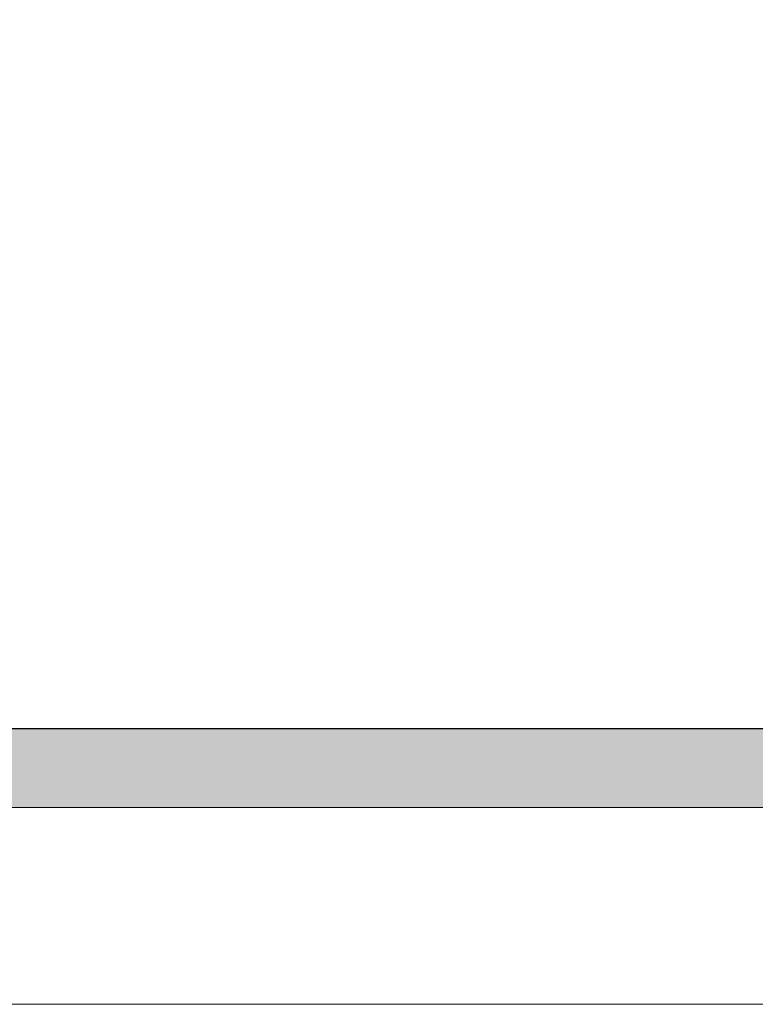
# Model space of a CAD drawing. Header units: millimetres. Extents: x -221 to 149158, y -114258 to 0.
# Tile 117 of 256: x 101427 to 103296, y -68003 to -65501. Entities that reach past the tile are written whole.
import ezdxf

# ---------------------------------------------------------------- set-up
doc = ezdxf.new("R2010")
doc.units = ezdxf.units.MM
doc.layers.get('0').update_dxf_attribs({"lineweight": 0})
doc.layers.add('A-opisram.ART', color=250, linetype='Continuous', lineweight=0)
doc.layers.add('A-pomocram.ART', color=254, linetype='Continuous', lineweight=0, plot=False)
doc.layers.add('A-wymram.ART', color=10, linetype='Continuous', lineweight=5, plot=False)
doc.layers.add('A-przekrycieram.ART', color=7, linetype='Continuous', lineweight=0, true_color=0xffffff)
doc.styles.add('ARCH', font='segoeuil.ttf')
doc.dimstyles.new('RAMKA', dxfattribs={"dimscale": 20, "dimtxt": 4, "dimasz": 3, "dimexe": 5, "dimexo": 3, "dimgap": 1, "dimtad": 1, "dimdec": 1, "dimlfac": 0.01, "dimtxsty": 'ARCH', "dimblk": 'ARCHTICK', "dimcen": 0, "dimclrd": 256, "dimclre": 256, "dimclrt": 256, "dimadec": 0, "dimazin": 0, "dimtfac": 1, "dimtdec": 1, "dimtofl": 0, "dimtmove": 1, "dimatfit": 3, "dimfxl": 10, "dimfxlon": 1, "dimlwd": 0, "dimlwe": 0, "dimarcsym": 0})

# ---------------------------------------------------------------- blocks, each defined once
blk = doc.blocks.new('_ArchTick')
at = {"color": 0, "linetype": 'ByBlock', "const_width": 0.15}
blk.add_lwpolyline([(-0.5, -0.5), (0.5, 0.5)], dxfattribs=at)
blk = doc.blocks.new('*D1638')
at = {"layer": 'A-wymram.ART', "linetype": 'Continuous', "lineweight": 0, "transparency": 16777216}
for p, q in [((0, -60), (0, -350)), ((5940, -60), (5940, -350)), ((5940, -250), (0, -250))]:
    blk.add_line(p, q, dxfattribs=at)
at = {"layer": 'Defpoints', "color": 0, "lineweight": 40, "transparency": 16777216}
for p in [(0, 0), (5940, 0), (0, -250)]:
    blk.add_point(p, dxfattribs=at)
at = {"layer": 'A-wymram.ART', "lineweight": 0, "transparency": 16777216, "xscale": 60, "yscale": 60, "zscale": 60, "rotation": 180}
blk.add_blockref('_ArchTick', (0, -250), dxfattribs=at)
at = {"layer": 'A-wymram.ART', "lineweight": 0, "transparency": 16777216, "xscale": 60, "yscale": 60, "zscale": 60}
blk.add_blockref('_ArchTick', (5940, -250), dxfattribs=at)
at = {"layer": 'A-wymram.ART', "transparency": 16777216, "insert": (2970, -182.4), "char_height": 80, "attachment_point": 5, "style": 'ARCH'}
blk.add_mtext('59,4', dxfattribs=at)
blk = doc.blocks.new('*U1674')
at = {"layer": 'A-przekrycieram.ART'}
h = blk.add_hatch(color=256, dxfattribs=at)
h.dxf.hatch_style = 1
h.paths.add_polyline_path([(0, 4200), (5940, 4200), (5940, 0), (0, 0)])
h.paths.add_polyline_path([(200, 4100), (5840, 4100), (5840, 100), (200, 100)], flags=16)
at = {"layer": 'A-opisram.ART', "lineweight": 30}
blk.add_lwpolyline([(200, 4100), (5840, 4100), (5840, 100), (200, 100)], close=True, dxfattribs=at)
at = {"layer": 'A-pomocram.ART'}
blk.add_lwpolyline([(0, 4200), (5940, 4200), (5940, 0), (0, 0)], close=True, dxfattribs=at)
at = {"layer": 'A-wymram.ART'}
dim = blk.add_linear_dim(base=(0, -250), p1=(5940, 0), p2=(0, 0), dimstyle='RAMKA', dxfattribs=at)
dim.commit()
dim.dimension.update_dxf_attribs({"geometry": '*D1638', "text_midpoint": (2970, -182.41)})

msp = doc.modelspace()

# ---------------------------------------------------------------- block references
at = {"xscale": 2, "yscale": 2, "zscale": 2}
msp.add_blockref('*U1674', (93336.03, -67503.22), dxfattribs=at)

doc.saveas('drawing.dxf')
